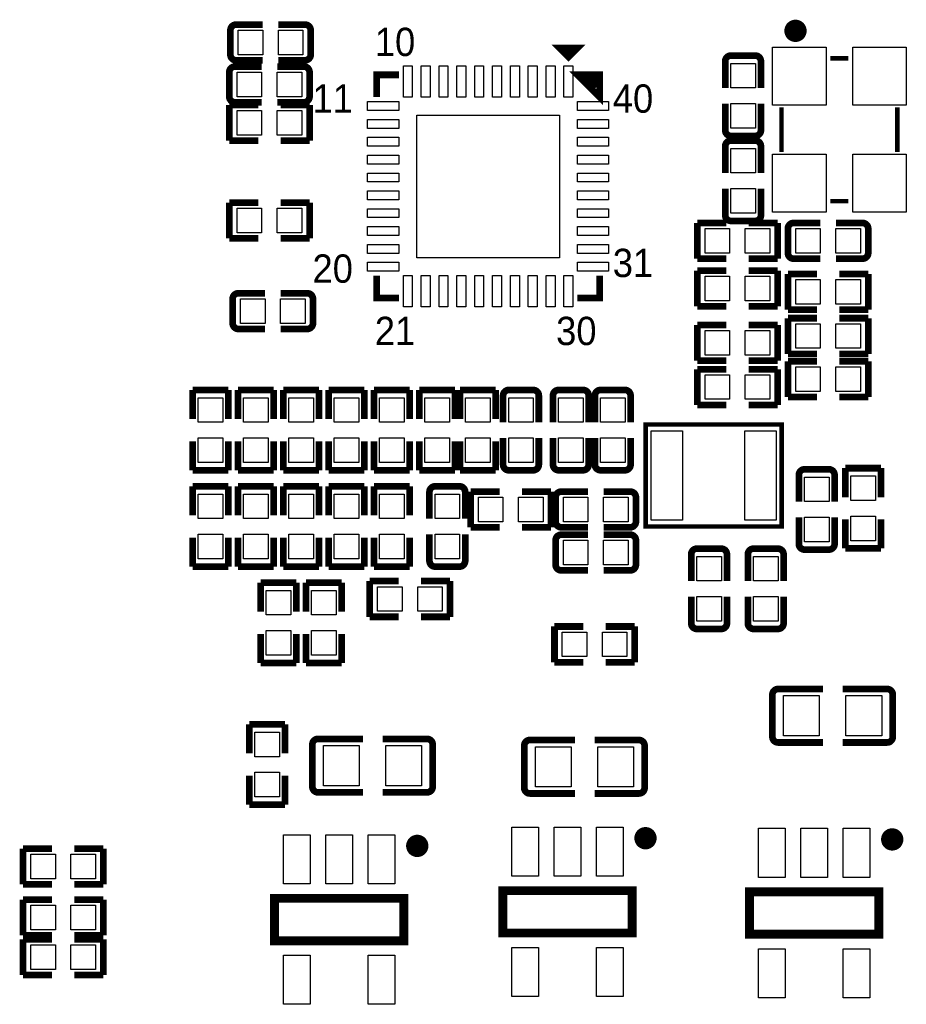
# Model space of a CAD drawing. Extents: x 5 to 312, y -2 to 102.
# Tile 6 of 20: x 57 to 77, y 29 to 51. Entities that reach past the tile are written whole.
import ezdxf

# ---------------------------------------------------------------- set-up
doc = ezdxf.new("R2010")
doc.units = 0
doc.header["$MEASUREMENT"] = 0
doc.layers.add('PG_SILKSCREEN_TOP', color=7, linetype='CONTINUOUS')
doc.layers.add('PIN_TOP', color=3, linetype='CONTINUOUS')

msp = doc.modelspace()

# ---------------------------------------------------------------- linework, layer by layer
at = {"layer": 'PG_SILKSCREEN_TOP'}
for points, const_width in [([(61.6603, 50.8698, -0.414331), (61.7873, 50.9968)], 0.15001), ([(63.3331, 50.9968, -0.414331), (63.4601, 50.8698)], 0.15001), ([(74.452, 50.857, 1.000019), (74.20201, 50.857, 0.999981), (74.452, 50.857)], 0.25001), ([(61.7873, 50.1965, -0.414253), (61.6603, 50.3235)], 0.15001), ([(63.4601, 50.3235, -0.414253), (63.3331, 50.1965)], 0.15001), ([(72.7517, 50.1759, -0.414253), (72.8787, 50.3029)], 0.15001), ([(73.425, 50.3029, -0.414331), (73.552, 50.1759)], 0.15001), ([(61.6349, 49.93, -0.414331), (61.7619, 50.057)], 0.15001), ([(63.3077, 50.057, -0.414331), (63.4347, 49.93)], 0.15001), ([(61.7619, 49.2567, -0.414253), (61.6349, 49.3837)], 0.15001), ([(63.4347, 49.3837, -0.414253), (63.3077, 49.2567)], 0.15001), ([(72.8787, 48.5031, -0.414253), (72.7517, 48.6301)], 0.15001), ([(73.552, 48.6301, -0.414331), (73.425, 48.5031)], 0.15001), ([(72.752, 48.2709, -0.414331), (72.879, 48.3979)], 0.15001), ([(73.4253, 48.3979, -0.414253), (73.5523, 48.2709)], 0.15001), ([(72.879, 46.5981, -0.414331), (72.752, 46.7251)], 0.15001), ([(73.5523, 46.7251, -0.414253), (73.4253, 46.5981)], 0.15001), ([(74.1571, 46.4251, -0.414253), (74.2841, 46.5521)], 0.15001), ([(75.8299, 46.5521, -0.414253), (75.9569, 46.4251)], 0.15001), ([(74.2841, 45.7518, -0.414331), (74.1571, 45.8788)], 0.15001), ([(75.9569, 45.8788, -0.414331), (75.8299, 45.7518)], 0.15001), ([(61.7111, 44.85, -0.414331), (61.8381, 44.977)], 0.15001), ([(63.3839, 44.977, -0.414331), (63.5109, 44.85)], 0.15001), ([(61.8381, 44.1767, -0.414253), (61.7111, 44.3037)], 0.15001), ([(63.5109, 44.3037, -0.414253), (63.3839, 44.1767)], 0.15001), ([(67.7736, 42.6829, -0.414331), (67.9006, 42.8099)], 0.15001), ([(68.4469, 42.8099, -0.414253), (68.5739, 42.6829)], 0.15001), ([(68.8912, 42.6829, -0.414331), (69.0182, 42.8099)], 0.15001), ([(69.5645, 42.8099, -0.414253), (69.6915, 42.6829)], 0.15001), ([(69.8307, 42.6829, -0.414253), (69.9577, 42.8099)], 0.15001), ([(70.504, 42.8099, -0.414331), (70.631, 42.6829)], 0.15001), ([(67.9006, 41.0101, -0.414331), (67.7736, 41.1371)], 0.15001), ([(68.5739, 41.1371, -0.414253), (68.4469, 41.0101)], 0.15001), ([(69.0182, 41.0101, -0.414331), (68.8912, 41.1371)], 0.15001), ([(69.6915, 41.1371, -0.414253), (69.5645, 41.0101)], 0.15001), ([(69.9577, 41.0101, -0.414253), (69.8307, 41.1371)], 0.15001), ([(70.631, 41.1371, -0.414331), (70.504, 41.0101)], 0.15001), ([(74.403, 40.9049, -0.414331), (74.53, 41.0319)], 0.15001), ([(75.0763, 41.0319, -0.414253), (75.2033, 40.9049)], 0.15001), ([(66.1226, 40.5239, -0.414331), (66.2496, 40.6509)], 0.15001), ([(66.7959, 40.6509, -0.414253), (66.9229, 40.5239)], 0.15001), ([(68.9501, 40.4053, -0.414253), (69.0771, 40.5323)], 0.15001), ([(70.6229, 40.5323, -0.414253), (70.7499, 40.4053)], 0.15001), ([(69.0771, 39.732, -0.414331), (68.9501, 39.859)], 0.15001), ([(70.7499, 39.859, -0.414331), (70.6229, 39.732)], 0.15001), ([(68.9501, 39.4398, -0.414331), (69.0771, 39.5668)], 0.15001), ([(70.6229, 39.5668, -0.414331), (70.7499, 39.4398)], 0.15001), ([(71.99, 39.1269, -0.414331), (72.117, 39.2539)], 0.15001), ([(72.6633, 39.2539, -0.414253), (72.7903, 39.1269)], 0.15001), ([(73.26, 39.1269, -0.414331), (73.387, 39.2539)], 0.15001), ([(73.9333, 39.2539, -0.414253), (74.0603, 39.1269)], 0.15001), ([(74.53, 39.2321, -0.414331), (74.403, 39.3591)], 0.15001), ([(75.2033, 39.3591, -0.414253), (75.0763, 39.2321)], 0.15001), ([(66.2496, 38.8511, -0.414331), (66.1226, 38.9781)], 0.15001), ([(66.9229, 38.9781, -0.414253), (66.7959, 38.8511)], 0.15001), ([(69.0771, 38.7665, -0.414253), (68.9501, 38.8935)], 0.15001), ([(70.7499, 38.8935, -0.414253), (70.6229, 38.7665)], 0.15001), ([(72.117, 37.4541, -0.414331), (71.99, 37.5811)], 0.15001), ([(72.7903, 37.5811, -0.414253), (72.6633, 37.4541)], 0.15001), ([(73.387, 37.4541, -0.414331), (73.26, 37.5811)], 0.15001), ([(74.0603, 37.5811, -0.414253), (73.9333, 37.4541)], 0.15001), ([(73.80986, 35.98164, -0.414214), (73.93686, 36.10864)], 0.15011), ([(76.38034, 36.10864, -0.414214), (76.50734, 35.98164)], 0.15011), ([(73.93686, 34.90976, -0.414214), (73.80986, 35.03676)], 0.15011), ([(76.50734, 35.03676, -0.414214), (76.38034, 34.90976)], 0.15011), ([(63.49746, 34.86404, -0.414214), (63.62446, 34.99104)], 0.15011), ([(66.06794, 34.99104, -0.414214), (66.19494, 34.86404)], 0.15011), ([(68.24726, 34.83864, -0.414214), (68.37426, 34.96564)], 0.15011), ([(70.81774, 34.96564, -0.414214), (70.94474, 34.83864)], 0.15011), ([(63.62446, 33.79216, -0.414214), (63.49746, 33.91916)], 0.15011), ([(66.19494, 33.91916, -0.414214), (66.06794, 33.79216)], 0.15011), ([(68.37426, 33.76676, -0.414214), (68.24726, 33.89376)], 0.15011), ([(70.94474, 33.89376, -0.414214), (70.81774, 33.76676)], 0.15011), ([(71.09, 32.76501, 1.000026), (70.83999, 32.76498, 0.999974), (71.09, 32.76501)], 0.25001), ([(76.62009, 32.73796, 1.000026), (76.37008, 32.73793, 0.999974), (76.62009, 32.73796)], 0.25001), ([(65.97378, 32.59287, 1.000026), (65.72377, 32.59285, 0.999974), (65.97378, 32.59287)], 0.25001)]:
    msp.add_lwpolyline(points, format="xyb", dxfattribs=dict(at, const_width=const_width))
for points, const_width in [([(61.7873, 50.9968), (62.38499, 50.9968)], 0.15001), ([(63.3331, 50.9968), (62.73551, 50.9968)], 0.15001), ([(61.6603, 50.3235), (61.6603, 50.8698)], 0.15001), ([(63.4601, 50.8698), (63.4601, 50.3235)], 0.15001), ([(69.33692, 50.47107), (69.03695, 50.47107), (69.2371, 50.27092), (69.437, 50.47107), (69.2371, 50.47107), (69.2371, 50.37099)], 0.15011), ([(72.8787, 50.3029), (73.425, 50.3029)], 0.15001), ([(61.7619, 50.057), (62.35959, 50.057)], 0.15001), ([(61.7873, 50.1965), (62.38499, 50.1965)], 0.15001), ([(63.3077, 50.057), (62.71011, 50.057)], 0.15001), ([(63.3331, 50.1965), (62.73551, 50.1965)], 0.15001), ([(72.7517, 50.1759), (72.7517, 49.57821)], 0.15001), ([(73.552, 50.1759), (73.552, 49.57821)], 0.15001), ([(75.511, 50.241), (75.111, 50.241)], 0.1), ([(61.6349, 49.3837), (61.6349, 49.93)], 0.15001), ([(63.4347, 49.93), (63.4347, 49.3837)], 0.15001), ([(64.93688, 49.371), (64.93688, 49.87112), (65.437, 49.87112)], 0.15011), ([(69.93712, 49.371), (69.93712, 49.87112), (69.437, 49.87112), (69.93712, 49.371), (69.93712, 49.67097), (69.83705, 49.77105), (69.63689, 49.77105), (69.83705, 49.57089)], 0.15011), ([(62.28489, 49.1934), (61.6349, 49.1934)], 0.15009), ([(61.6349, 49.1934), (61.6349, 48.3934)], 0.15009), ([(61.7619, 49.2567), (62.35959, 49.2567)], 0.15001), ([(63.3077, 49.2567), (62.71011, 49.2567)], 0.15001), ([(62.78471, 49.1934), (63.4347, 49.1934)], 0.15009), ([(63.4347, 49.1934), (63.4347, 48.3934)], 0.15009), ([(72.7517, 48.6301), (72.7517, 49.22769)], 0.15001), ([(73.552, 48.6301), (73.552, 49.22769)], 0.15001), ([(74.011, 49.141), (74.011, 48.141)], 0.1), ([(76.611, 49.141), (76.611, 48.141)], 0.1), ([(73.425, 48.5031), (72.8787, 48.5031)], 0.15001), ([(61.6349, 48.3934), (62.28489, 48.3934)], 0.15009), ([(63.4347, 48.3934), (62.78471, 48.3934)], 0.15009), ([(72.752, 48.2709), (72.752, 47.67331)], 0.15001), ([(72.879, 48.3979), (73.4253, 48.3979)], 0.15001), ([(73.5523, 48.2709), (73.5523, 47.67331)], 0.15001), ([(72.752, 46.7251), (72.752, 47.32279)], 0.15001), ([(73.5523, 46.7251), (73.5523, 47.32279)], 0.15001), ([(61.6349, 46.209), (61.6349, 47.009)], 0.15009), ([(61.6349, 47.009), (62.28489, 47.009)], 0.15009), ([(63.4347, 47.009), (62.78471, 47.009)], 0.15009), ([(63.4347, 46.209), (63.4347, 47.009)], 0.15009), ([(75.111, 47.041), (75.511, 47.041)], 0.1), ([(72.1251, 45.7518), (72.1251, 46.5518)], 0.15009), ([(72.1251, 46.5518), (72.77509, 46.5518)], 0.15009), ([(73.4253, 46.5981), (72.879, 46.5981)], 0.15001), ([(73.9249, 46.5518), (73.27491, 46.5518)], 0.15009), ([(73.9249, 45.7518), (73.9249, 46.5518)], 0.15009), ([(74.2841, 46.5521), (74.88169, 46.5521)], 0.15001), ([(75.8299, 46.5521), (75.23221, 46.5521)], 0.15001), ([(74.1571, 45.8788), (74.1571, 46.4251)], 0.15001), ([(75.9569, 46.4251), (75.9569, 45.8788)], 0.15001), ([(62.28489, 46.209), (61.6349, 46.209)], 0.15009), ([(62.78471, 46.209), (63.4347, 46.209)], 0.15009), ([(72.77509, 45.7518), (72.1251, 45.7518)], 0.15009), ([(73.27491, 45.7518), (73.9249, 45.7518)], 0.15009), ([(74.2841, 45.7518), (74.88169, 45.7518)], 0.15001), ([(75.8299, 45.7518), (75.23221, 45.7518)], 0.15001), ([(72.1251, 44.685), (72.1251, 45.485)], 0.15009), ([(72.1251, 45.485), (72.77509, 45.485)], 0.15009), ([(73.9249, 45.485), (73.27491, 45.485)], 0.15009), ([(73.9249, 44.685), (73.9249, 45.485)], 0.15009), ([(74.1571, 44.6088), (74.1571, 45.4088)], 0.15009), ([(74.1571, 45.4088), (74.80709, 45.4088)], 0.15009), ([(75.9569, 45.4088), (75.30691, 45.4088)], 0.15009), ([(75.9569, 44.6088), (75.9569, 45.4088)], 0.15009), ([(65.437, 44.87088), (64.93688, 44.87088), (64.93688, 45.371)], 0.15011), ([(69.93712, 45.371), (69.93712, 44.87088), (69.437, 44.87088)], 0.15011), ([(61.8381, 44.977), (62.43579, 44.977)], 0.15001), ([(63.3839, 44.977), (62.78631, 44.977)], 0.15001), ([(61.7111, 44.3037), (61.7111, 44.85)], 0.15001), ([(63.5109, 44.85), (63.5109, 44.3037)], 0.15001), ([(72.77509, 44.685), (72.1251, 44.685)], 0.15009), ([(73.27491, 44.685), (73.9249, 44.685)], 0.15009), ([(74.80709, 44.6088), (74.1571, 44.6088)], 0.15009), ([(75.30691, 44.6088), (75.9569, 44.6088)], 0.15009), ([(74.80709, 44.4182), (74.1571, 44.4182)], 0.15009), ([(74.1571, 44.4182), (74.1571, 43.6182)], 0.15009), ([(75.30691, 44.4182), (75.9569, 44.4182)], 0.15009), ([(75.9569, 44.4182), (75.9569, 43.6182)], 0.15009), ([(61.8381, 44.1767), (62.43579, 44.1767)], 0.15001), ([(63.3839, 44.1767), (62.78631, 44.1767)], 0.15001), ([(72.1251, 43.4658), (72.1251, 44.2658)], 0.15009), ([(72.1251, 44.2658), (72.77509, 44.2658)], 0.15009), ([(73.9249, 44.2658), (73.27491, 44.2658)], 0.15009), ([(73.9249, 43.4658), (73.9249, 44.2658)], 0.15009), ([(74.1571, 43.6182), (74.80709, 43.6182)], 0.15009), ([(75.9569, 43.6182), (75.30691, 43.6182)], 0.15009), ([(72.77509, 43.4658), (72.1251, 43.4658)], 0.15009), ([(73.27491, 43.4658), (73.9249, 43.4658)], 0.15009), ([(74.80709, 43.453), (74.1571, 43.453)], 0.15009), ([(74.1571, 43.453), (74.1571, 42.653)], 0.15009), ([(75.30691, 43.453), (75.9569, 43.453)], 0.15009), ([(75.9569, 43.453), (75.9569, 42.653)], 0.15009), ([(72.1251, 42.4752), (72.1251, 43.2752)], 0.15009), ([(72.1251, 43.2752), (72.77509, 43.2752)], 0.15009), ([(73.9249, 43.2752), (73.27491, 43.2752)], 0.15009), ([(73.9249, 42.4752), (73.9249, 43.2752)], 0.15009), ([(61.614, 42.8099), (60.814, 42.8099)], 0.15009), ([(60.814, 42.8099), (60.814, 42.15991)], 0.15009), ([(61.614, 42.15991), (61.614, 42.8099)], 0.15009), ([(62.63, 42.8099), (61.83, 42.8099)], 0.15009), ([(61.83, 42.8099), (61.83, 42.15991)], 0.15009), ([(62.63, 42.15991), (62.63, 42.8099)], 0.15009), ([(63.646, 42.8099), (62.846, 42.8099)], 0.15009), ([(62.846, 42.8099), (62.846, 42.15991)], 0.15009), ([(63.646, 42.15991), (63.646, 42.8099)], 0.15009), ([(64.662, 42.8099), (63.862, 42.8099)], 0.15009), ([(63.862, 42.8099), (63.862, 42.15991)], 0.15009), ([(64.662, 42.15991), (64.662, 42.8099)], 0.15009), ([(64.878, 42.15991), (64.878, 42.8099)], 0.15009), ([(64.878, 42.8099), (65.678, 42.8099)], 0.15009), ([(65.678, 42.8099), (65.678, 42.15991)], 0.15009), ([(66.694, 42.8099), (65.894, 42.8099)], 0.15009), ([(65.894, 42.8099), (65.894, 42.15991)], 0.15009), ([(66.694, 42.15991), (66.694, 42.8099)], 0.15009), ([(66.8084, 42.15991), (66.8084, 42.8099)], 0.15009), ([(66.8084, 42.8099), (67.6084, 42.8099)], 0.15009), ([(67.6084, 42.8099), (67.6084, 42.15991)], 0.15009), ([(67.9006, 42.8099), (68.4469, 42.8099)], 0.15001), ([(69.0182, 42.8099), (69.5645, 42.8099)], 0.15001), ([(69.9577, 42.8099), (70.504, 42.8099)], 0.15001), ([(67.7736, 42.6829), (67.7736, 42.08531)], 0.15001), ([(68.5739, 42.6829), (68.5739, 42.08531)], 0.15001), ([(68.8912, 42.6829), (68.8912, 42.08531)], 0.15001), ([(69.6915, 42.6829), (69.6915, 42.08531)], 0.15001), ([(69.8307, 42.6829), (69.8307, 42.08521)], 0.15001), ([(70.631, 42.6829), (70.631, 42.08521)], 0.15001), ([(74.1571, 42.653), (74.80709, 42.653)], 0.15009), ([(75.9569, 42.653), (75.30691, 42.653)], 0.15009), ([(72.77509, 42.4752), (72.1251, 42.4752)], 0.15009), ([(73.27491, 42.4752), (73.9249, 42.4752)], 0.15009), ([(70.9676, 42.037), (70.9676, 39.751), (74.0156, 39.751), (74.0156, 42.037), (70.9676, 42.037)], 0.1016), ([(60.814, 41.0101), (60.814, 41.66009)], 0.15009), ([(61.614, 41.66009), (61.614, 41.0101)], 0.15009), ([(61.83, 41.0101), (61.83, 41.66009)], 0.15009), ([(62.63, 41.66009), (62.63, 41.0101)], 0.15009), ([(62.846, 41.0101), (62.846, 41.66009)], 0.15009), ([(63.646, 41.66009), (63.646, 41.0101)], 0.15009), ([(63.862, 41.0101), (63.862, 41.66009)], 0.15009), ([(64.662, 41.66009), (64.662, 41.0101)], 0.15009), ([(64.878, 41.66009), (64.878, 41.0101)], 0.15009), ([(65.678, 41.0101), (65.678, 41.66009)], 0.15009), ([(65.894, 41.0101), (65.894, 41.66009)], 0.15009), ([(66.694, 41.66009), (66.694, 41.0101)], 0.15009), ([(66.8084, 41.66009), (66.8084, 41.0101)], 0.15009), ([(67.6084, 41.0101), (67.6084, 41.66009)], 0.15009), ([(67.7736, 41.1371), (67.7736, 41.73479)], 0.15001), ([(68.5739, 41.1371), (68.5739, 41.73479)], 0.15001), ([(68.8912, 41.1371), (68.8912, 41.73479)], 0.15001), ([(69.6915, 41.1371), (69.6915, 41.73479)], 0.15001), ([(69.8307, 41.1371), (69.8307, 41.73469)], 0.15001), ([(70.631, 41.1371), (70.631, 41.73469)], 0.15001), ([(61.614, 41.0101), (60.814, 41.0101)], 0.15009), ([(62.63, 41.0101), (61.83, 41.0101)], 0.15009), ([(63.646, 41.0101), (62.846, 41.0101)], 0.15009), ([(64.662, 41.0101), (63.862, 41.0101)], 0.15009), ([(64.878, 41.0101), (65.678, 41.0101)], 0.15009), ([(66.694, 41.0101), (65.894, 41.0101)], 0.15009), ([(66.8084, 41.0101), (67.6084, 41.0101)], 0.15009), ([(68.4469, 41.0101), (67.9006, 41.0101)], 0.15001), ([(69.5645, 41.0101), (69.0182, 41.0101)], 0.15001), ([(70.504, 41.0101), (69.9577, 41.0101)], 0.15001), ([(74.53, 41.0319), (75.0763, 41.0319)], 0.15001), ([(75.4444, 40.40731), (75.4444, 41.0573)], 0.15009), ([(75.4444, 41.0573), (76.2444, 41.0573)], 0.15009), ([(76.2444, 41.0573), (76.2444, 40.40731)], 0.15009), ([(74.403, 40.9049), (74.403, 40.30731)], 0.15001), ([(75.2033, 40.9049), (75.2033, 40.30731)], 0.15001), ([(61.614, 40.6509), (60.814, 40.6509)], 0.15009), ([(60.814, 40.6509), (60.814, 40.00091)], 0.15009), ([(61.614, 40.00091), (61.614, 40.6509)], 0.15009), ([(61.83, 40.00091), (61.83, 40.6509)], 0.15009), ([(61.83, 40.6509), (62.63, 40.6509)], 0.15009), ([(62.63, 40.6509), (62.63, 40.00091)], 0.15009), ([(62.846, 40.00091), (62.846, 40.6509)], 0.15009), ([(62.846, 40.6509), (63.646, 40.6509)], 0.15009), ([(63.646, 40.6509), (63.646, 40.00091)], 0.15009), ([(64.662, 40.6509), (63.862, 40.6509)], 0.15009), ([(63.862, 40.6509), (63.862, 40.00091)], 0.15009), ([(64.662, 40.00091), (64.662, 40.6509)], 0.15009), ([(65.678, 40.6509), (64.878, 40.6509)], 0.15009), ([(64.878, 40.6509), (64.878, 40.00091)], 0.15009), ([(65.678, 40.00091), (65.678, 40.6509)], 0.15009), ([(66.1226, 40.5239), (66.1226, 39.92631)], 0.15001), ([(66.2496, 40.6509), (66.7959, 40.6509)], 0.15001), ([(66.9229, 40.5239), (66.9229, 39.92631)], 0.15001), ([(67.69509, 40.532), (67.0451, 40.532)], 0.15009), ([(67.0451, 40.532), (67.0451, 39.732)], 0.15009), ([(68.19491, 40.532), (68.8449, 40.532)], 0.15009), ([(68.8449, 40.532), (68.8449, 39.732)], 0.15009), ([(69.0771, 40.5323), (69.67469, 40.5323)], 0.15001), ([(70.6229, 40.5323), (70.02521, 40.5323)], 0.15001), ([(68.9501, 39.859), (68.9501, 40.4053)], 0.15001), ([(70.7499, 40.4053), (70.7499, 39.859)], 0.15001), ([(74.403, 39.3591), (74.403, 39.95679)], 0.15001), ([(75.2033, 39.3591), (75.2033, 39.95679)], 0.15001), ([(75.4444, 39.90749), (75.4444, 39.2575)], 0.15009), ([(76.2444, 39.2575), (76.2444, 39.90749)], 0.15009), ([(67.0451, 39.732), (67.69509, 39.732)], 0.15009), ([(68.8449, 39.732), (68.19491, 39.732)], 0.15009), ([(69.0771, 39.732), (69.67469, 39.732)], 0.15001), ([(70.6229, 39.732), (70.02521, 39.732)], 0.15001), ([(60.814, 38.8511), (60.814, 39.50109)], 0.15009), ([(61.614, 39.50109), (61.614, 38.8511)], 0.15009), ([(61.83, 39.50109), (61.83, 38.8511)], 0.15009), ([(62.63, 38.8511), (62.63, 39.50109)], 0.15009), ([(62.846, 39.50109), (62.846, 38.8511)], 0.15009), ([(63.646, 38.8511), (63.646, 39.50109)], 0.15009), ([(63.862, 38.8511), (63.862, 39.50109)], 0.15009), ([(64.662, 39.50109), (64.662, 38.8511)], 0.15009), ([(64.878, 38.8511), (64.878, 39.50109)], 0.15009), ([(65.678, 39.50109), (65.678, 38.8511)], 0.15009), ([(66.1226, 38.9781), (66.1226, 39.57579)], 0.15001), ([(66.9229, 38.9781), (66.9229, 39.57579)], 0.15001), ([(68.9501, 38.8935), (68.9501, 39.4398)], 0.15001), ([(69.0771, 39.5668), (69.67479, 39.5668)], 0.15001), ([(70.6229, 39.5668), (70.02531, 39.5668)], 0.15001), ([(70.7499, 39.4398), (70.7499, 38.8935)], 0.15001), ([(72.117, 39.2539), (72.6633, 39.2539)], 0.15001), ([(73.387, 39.2539), (73.9333, 39.2539)], 0.15001), ([(75.0763, 39.2321), (74.53, 39.2321)], 0.15001), ([(75.4444, 39.2575), (76.2444, 39.2575)], 0.15009), ([(71.99, 39.1269), (71.99, 38.52931)], 0.15001), ([(72.7903, 39.1269), (72.7903, 38.52931)], 0.15001), ([(73.26, 39.1269), (73.26, 38.52931)], 0.15001), ([(74.0603, 39.1269), (74.0603, 38.52931)], 0.15001), ([(61.614, 38.8511), (60.814, 38.8511)], 0.15009), ([(61.83, 38.8511), (62.63, 38.8511)], 0.15009), ([(62.846, 38.8511), (63.646, 38.8511)], 0.15009), ([(64.662, 38.8511), (63.862, 38.8511)], 0.15009), ([(65.678, 38.8511), (64.878, 38.8511)], 0.15009), ([(66.7959, 38.8511), (66.2496, 38.8511)], 0.15001), ([(69.0771, 38.7665), (69.67479, 38.7665)], 0.15001), ([(70.6229, 38.7665), (70.02531, 38.7665)], 0.15001), ([(63.138, 38.4919), (62.338, 38.4919)], 0.15009), ([(62.338, 38.4919), (62.338, 37.84191)], 0.15009), ([(63.138, 37.84191), (63.138, 38.4919)], 0.15009), ([(64.154, 38.4919), (63.354, 38.4919)], 0.15009), ([(63.354, 38.4919), (63.354, 37.84191)], 0.15009), ([(64.154, 37.84191), (64.154, 38.4919)], 0.15009), ([(64.7845, 37.7254), (64.7845, 38.5254)], 0.15009), ([(64.7845, 38.5254), (65.43449, 38.5254)], 0.15009), ([(66.5843, 38.5254), (65.93431, 38.5254)], 0.15009), ([(66.5843, 37.7254), (66.5843, 38.5254)], 0.15009), ([(71.99, 37.5811), (71.99, 38.17879)], 0.15001), ([(72.7903, 37.5811), (72.7903, 38.17879)], 0.15001), ([(73.26, 37.5811), (73.26, 38.17879)], 0.15001), ([(74.0603, 37.5811), (74.0603, 38.17879)], 0.15001), ([(65.43449, 37.7254), (64.7845, 37.7254)], 0.15009), ([(65.93431, 37.7254), (66.5843, 37.7254)], 0.15009), ([(68.9247, 36.7094), (68.9247, 37.5094)], 0.15009), ([(68.9247, 37.5094), (69.57469, 37.5094)], 0.15009), ([(70.7245, 37.5094), (70.07451, 37.5094)], 0.15009), ([(70.7245, 36.7094), (70.7245, 37.5094)], 0.15009), ([(72.6633, 37.4541), (72.117, 37.4541)], 0.15001), ([(73.9333, 37.4541), (73.387, 37.4541)], 0.15001), ([(62.338, 36.6921), (62.338, 37.34209)], 0.15009), ([(63.138, 37.34209), (63.138, 36.6921)], 0.15009), ([(63.354, 36.6921), (63.354, 37.34209)], 0.15009), ([(64.154, 37.34209), (64.154, 36.6921)], 0.15009), ([(63.138, 36.6921), (62.338, 36.6921)], 0.15009), ([(64.154, 36.6921), (63.354, 36.6921)], 0.15009), ([(69.57469, 36.7094), (68.9247, 36.7094)], 0.15009), ([(70.07451, 36.7094), (70.7245, 36.7094)], 0.15009), ([(73.80986, 35.03676), (73.80986, 35.98164)], 0.15011), ([(73.93686, 36.10864), (74.94626, 36.10864)], 0.15011), ([(76.38034, 36.10864), (75.38771, 36.10864)], 0.15011), ([(76.50734, 35.98164), (76.50734, 35.03676)], 0.15011), ([(62.884, 35.3169), (62.084, 35.3169)], 0.15009), ([(62.084, 35.3169), (62.084, 34.66691)], 0.15009), ([(62.884, 34.66691), (62.884, 35.3169)], 0.15009), ([(63.49746, 33.91916), (63.49746, 34.86404)], 0.15011), ([(63.62446, 34.99104), (64.63386, 34.99104)], 0.15011), ([(66.06794, 34.99104), (65.07531, 34.99104)], 0.15011), ([(66.19494, 34.86404), (66.19494, 33.91916)], 0.15011), ([(68.24726, 33.89376), (68.24726, 34.83864)], 0.15011), ([(68.37426, 34.96564), (69.38366, 34.96564)], 0.15011), ([(70.81774, 34.96564), (69.82511, 34.96564)], 0.15011), ([(70.94474, 34.83864), (70.94474, 33.89376)], 0.15011), ([(73.93686, 34.90976), (74.94626, 34.90976)], 0.15011), ([(76.38034, 34.90976), (75.38771, 34.90976)], 0.15011), ([(62.084, 33.5171), (62.084, 34.16709)], 0.15009), ([(62.884, 34.16709), (62.884, 33.5171)], 0.15009), ([(63.62446, 33.79216), (64.63386, 33.79216)], 0.15011), ([(66.06794, 33.79216), (65.07531, 33.79216)], 0.15011), ([(68.37426, 33.76676), (69.38366, 33.76676)], 0.15011), ([(70.81774, 33.76676), (69.82511, 33.76676)], 0.15011), ([(62.884, 33.5171), (62.084, 33.5171)], 0.15009), ([(57.0121, 31.731), (57.0121, 32.531)], 0.15009), ([(57.0121, 32.531), (57.66209, 32.531)], 0.15009), ([(58.8119, 32.531), (58.16191, 32.531)], 0.15009), ([(58.8119, 31.731), (58.8119, 32.531)], 0.15009), ([(57.66209, 31.731), (57.0121, 31.731)], 0.15009), ([(58.16191, 31.731), (58.8119, 31.731)], 0.15009), ([(67.76499, 31.59001), (70.66501, 31.59001), (70.66501, 30.63999), (67.76499, 30.63999), (67.76499, 31.59001)], 0.2), ([(73.29508, 31.56295), (76.1951, 31.56295), (76.1951, 30.61294), (73.29508, 30.61294), (73.29508, 31.56295)], 0.2), ([(57.0121, 30.588), (57.0121, 31.388)], 0.15009), ([(57.0121, 31.388), (57.66209, 31.388)], 0.15009), ([(58.8119, 31.388), (58.16191, 31.388)], 0.15009), ([(58.8119, 30.588), (58.8119, 31.388)], 0.15009), ([(62.64877, 31.41787), (65.54879, 31.41787), (65.54879, 30.46786), (62.64877, 30.46786), (62.64877, 31.41787)], 0.2), ([(57.66209, 30.588), (57.0121, 30.588)], 0.15009), ([(57.0121, 29.699), (57.0121, 30.499)], 0.15009), ([(57.0121, 30.499), (57.66209, 30.499)], 0.15009), ([(58.16191, 30.588), (58.8119, 30.588)], 0.15009), ([(58.8119, 30.499), (58.16191, 30.499)], 0.15009), ([(58.8119, 29.699), (58.8119, 30.499)], 0.15009), ([(57.66209, 29.699), (57.0121, 29.699)], 0.15009), ([(58.16191, 29.699), (58.8119, 29.699)], 0.15009)]:
    msp.add_lwpolyline(points, dxfattribs=dict(at, const_width=const_width))
at = {"layer": 'PIN_TOP'}
for points in [[(61.83511, 50.32179), (61.83511, 50.87181), (62.38512, 50.87181), (62.38512, 50.32179)], [(62.73528, 50.32179), (62.73528, 50.87181), (63.28529, 50.87181), (63.28529, 50.32179)], [(75.011, 49.191), (73.811, 49.191), (73.811, 50.491), (75.011, 50.491)], [(76.811, 49.191), (75.611, 49.191), (75.611, 50.491), (76.811, 50.491)], [(72.87699, 50.12809), (73.42701, 50.12809), (73.42701, 49.57808), (72.87699, 49.57808)], [(61.80971, 49.38199), (61.80971, 49.93201), (62.35972, 49.93201), (62.35972, 49.38199)], [(62.70988, 49.38199), (62.70988, 49.93201), (63.25989, 49.93201), (63.25989, 49.38199)], [(65.53695, 50.07102), (65.73685, 50.07102), (65.73685, 49.371), (65.53695, 49.371)], [(65.937, 50.07102), (66.1369, 50.07102), (66.1369, 49.371), (65.937, 49.371)], [(66.33705, 50.07102), (66.53695, 50.07102), (66.53695, 49.371), (66.33705, 49.371)], [(66.7371, 50.07102), (66.937, 50.07102), (66.937, 49.371), (66.7371, 49.371)], [(67.13715, 50.07102), (67.33705, 50.07102), (67.33705, 49.371), (67.13715, 49.371)], [(67.53695, 50.07102), (67.73685, 50.07102), (67.73685, 49.371), (67.53695, 49.371)], [(67.937, 50.07102), (68.1369, 50.07102), (68.1369, 49.371), (67.937, 49.371)], [(68.33705, 50.07102), (68.53695, 50.07102), (68.53695, 49.371), (68.33705, 49.371)], [(68.7371, 50.07102), (68.937, 50.07102), (68.937, 49.371), (68.7371, 49.371)], [(69.13715, 50.07102), (69.33705, 50.07102), (69.33705, 49.371), (69.13715, 49.371)], [(64.73698, 49.07115), (64.73698, 49.27105), (65.437, 49.27105), (65.437, 49.07115)], [(69.437, 49.07115), (69.437, 49.27105), (70.13702, 49.27105), (70.13702, 49.07115)], [(72.87699, 49.22792), (73.42701, 49.22792), (73.42701, 48.67791), (72.87699, 48.67791)], [(61.80971, 48.51839), (61.80971, 49.06841), (62.35972, 49.06841), (62.35972, 48.51839)], [(62.70988, 48.51839), (62.70988, 49.06841), (63.25989, 49.06841), (63.25989, 48.51839)], [(64.73698, 48.6711), (64.73698, 48.871), (65.437, 48.871), (65.437, 48.6711)], [(65.83705, 48.97095), (69.03695, 48.97095), (69.03695, 45.77105), (65.83705, 45.77105)], [(69.437, 48.6711), (69.437, 48.871), (70.13702, 48.871), (70.13702, 48.6711)], [(64.73698, 48.27105), (64.73698, 48.47095), (65.437, 48.47095), (65.437, 48.27105)], [(69.437, 48.27105), (69.437, 48.47095), (70.13702, 48.47095), (70.13702, 48.27105)], [(73.42701, 47.67308), (72.87699, 47.67308), (72.87699, 48.22309), (73.42701, 48.22309)], [(64.73698, 47.871), (64.73698, 48.0709), (65.437, 48.0709), (65.437, 47.871)], [(69.437, 47.871), (69.437, 48.0709), (70.13702, 48.0709), (70.13702, 47.871)], [(75.011, 46.791), (73.811, 46.791), (73.811, 48.091), (75.011, 48.091)], [(76.811, 46.791), (75.611, 46.791), (75.611, 48.091), (76.811, 48.091)], [(64.73698, 47.47095), (64.73698, 47.67085), (65.437, 47.67085), (65.437, 47.47095)], [(69.437, 47.47095), (69.437, 47.67085), (70.13702, 47.67085), (70.13702, 47.47095)], [(64.73698, 47.07115), (64.73698, 47.27105), (65.437, 47.27105), (65.437, 47.07115)], [(69.437, 47.07115), (69.437, 47.27105), (70.13702, 47.27105), (70.13702, 47.07115)], [(73.42701, 46.77291), (72.87699, 46.77291), (72.87699, 47.32292), (73.42701, 47.32292)], [(62.35972, 46.88401), (62.35972, 46.33399), (61.80971, 46.33399), (61.80971, 46.88401)], [(63.25989, 46.88401), (63.25989, 46.33399), (62.70988, 46.33399), (62.70988, 46.88401)], [(64.73698, 46.6711), (64.73698, 46.871), (65.437, 46.871), (65.437, 46.6711)], [(69.437, 46.6711), (69.437, 46.871), (70.13702, 46.871), (70.13702, 46.6711)], [(64.73698, 46.27105), (64.73698, 46.47095), (65.437, 46.47095), (65.437, 46.27105)], [(69.437, 46.27105), (69.437, 46.47095), (70.13702, 46.47095), (70.13702, 46.27105)], [(72.84992, 46.42681), (72.84992, 45.87679), (72.29991, 45.87679), (72.29991, 46.42681)], [(73.75009, 46.42681), (73.75009, 45.87679), (73.20008, 45.87679), (73.20008, 46.42681)], [(74.88192, 46.42681), (74.88192, 45.87679), (74.33191, 45.87679), (74.33191, 46.42681)], [(75.78209, 46.42681), (75.78209, 45.87679), (75.23208, 45.87679), (75.23208, 46.42681)], [(64.73698, 45.871), (64.73698, 46.0709), (65.437, 46.0709), (65.437, 45.871)], [(69.437, 45.871), (69.437, 46.0709), (70.13702, 46.0709), (70.13702, 45.871)], [(64.73698, 45.47095), (64.73698, 45.67085), (65.437, 45.67085), (65.437, 45.47095)], [(69.437, 45.47095), (69.437, 45.67085), (70.13702, 45.67085), (70.13702, 45.47095)], [(65.53695, 45.371), (65.73685, 45.371), (65.73685, 44.67098), (65.53695, 44.67098)], [(65.937, 45.371), (66.1369, 45.371), (66.1369, 44.67098), (65.937, 44.67098)], [(66.33705, 45.371), (66.53695, 45.371), (66.53695, 44.67098), (66.33705, 44.67098)], [(66.7371, 45.371), (66.937, 45.371), (66.937, 44.67098), (66.7371, 44.67098)], [(67.13715, 45.371), (67.33705, 45.371), (67.33705, 44.67098), (67.13715, 44.67098)], [(67.53695, 45.371), (67.73685, 45.371), (67.73685, 44.67098), (67.53695, 44.67098)], [(67.937, 45.371), (68.1369, 45.371), (68.1369, 44.67098), (67.937, 44.67098)], [(68.33705, 45.371), (68.53695, 45.371), (68.53695, 44.67098), (68.33705, 44.67098)], [(68.7371, 45.371), (68.937, 45.371), (68.937, 44.67098), (68.7371, 44.67098)], [(69.13715, 45.371), (69.33705, 45.371), (69.33705, 44.67098), (69.13715, 44.67098)], [(72.84992, 45.36001), (72.84992, 44.80999), (72.29991, 44.80999), (72.29991, 45.36001)], [(73.75009, 45.36001), (73.75009, 44.80999), (73.20008, 44.80999), (73.20008, 45.36001)], [(74.88192, 45.28381), (74.88192, 44.73379), (74.33191, 44.73379), (74.33191, 45.28381)], [(75.78209, 45.28381), (75.78209, 44.73379), (75.23208, 44.73379), (75.23208, 45.28381)], [(61.88591, 44.30199), (61.88591, 44.85201), (62.43592, 44.85201), (62.43592, 44.30199)], [(62.78608, 44.30199), (62.78608, 44.85201), (63.33609, 44.85201), (63.33609, 44.30199)], [(72.84992, 44.14081), (72.84992, 43.59079), (72.29991, 43.59079), (72.29991, 44.14081)], [(73.75009, 44.14081), (73.75009, 43.59079), (73.20008, 43.59079), (73.20008, 44.14081)], [(74.33191, 43.74319), (74.33191, 44.29321), (74.88192, 44.29321), (74.88192, 43.74319)], [(75.23208, 43.74319), (75.23208, 44.29321), (75.78209, 44.29321), (75.78209, 43.74319)], [(74.33191, 42.77799), (74.33191, 43.32801), (74.88192, 43.32801), (74.88192, 42.77799)], [(75.23208, 42.77799), (75.23208, 43.32801), (75.78209, 43.32801), (75.78209, 42.77799)], [(72.84992, 43.15021), (72.84992, 42.60019), (72.29991, 42.60019), (72.29991, 43.15021)], [(73.75009, 43.15021), (73.75009, 42.60019), (73.20008, 42.60019), (73.20008, 43.15021)], [(60.93899, 42.63509), (61.48901, 42.63509), (61.48901, 42.08508), (60.93899, 42.08508)], [(61.95499, 42.63509), (62.50501, 42.63509), (62.50501, 42.08508), (61.95499, 42.08508)], [(62.97099, 42.63509), (63.52101, 42.63509), (63.52101, 42.08508), (62.97099, 42.08508)], [(63.98699, 42.63509), (64.53701, 42.63509), (64.53701, 42.08508), (63.98699, 42.08508)], [(65.55301, 42.08508), (65.00299, 42.08508), (65.00299, 42.63509), (65.55301, 42.63509)], [(66.01899, 42.63509), (66.56901, 42.63509), (66.56901, 42.08508), (66.01899, 42.08508)], [(67.48341, 42.08508), (66.93339, 42.08508), (66.93339, 42.63509), (67.48341, 42.63509)], [(68.44861, 42.08508), (67.89859, 42.08508), (67.89859, 42.63509), (68.44861, 42.63509)], [(69.56621, 42.08508), (69.01619, 42.08508), (69.01619, 42.63509), (69.56621, 42.63509)], [(69.95599, 42.63509), (70.50601, 42.63509), (70.50601, 42.08508), (69.95599, 42.08508)], [(60.93899, 41.73492), (61.48901, 41.73492), (61.48901, 41.18491), (60.93899, 41.18491)], [(61.95499, 41.73492), (62.50501, 41.73492), (62.50501, 41.18491), (61.95499, 41.18491)], [(62.97099, 41.73492), (63.52101, 41.73492), (63.52101, 41.18491), (62.97099, 41.18491)], [(63.98699, 41.73492), (64.53701, 41.73492), (64.53701, 41.18491), (63.98699, 41.18491)], [(65.55301, 41.18491), (65.00299, 41.18491), (65.00299, 41.73492), (65.55301, 41.73492)], [(66.01899, 41.73492), (66.56901, 41.73492), (66.56901, 41.18491), (66.01899, 41.18491)], [(67.48341, 41.18491), (66.93339, 41.18491), (66.93339, 41.73492), (67.48341, 41.73492)], [(68.44861, 41.18491), (67.89859, 41.18491), (67.89859, 41.73492), (68.44861, 41.73492)], [(69.56621, 41.18491), (69.01619, 41.18491), (69.01619, 41.73492), (69.56621, 41.73492)], [(69.95599, 41.73492), (70.50601, 41.73492), (70.50601, 41.18491), (69.95599, 41.18491)], [(71.09158, 39.894), (71.09158, 41.894), (71.79158, 41.894), (71.79158, 39.894)], [(73.1916, 39.894), (73.1916, 41.894), (73.8916, 41.894), (73.8916, 39.894)], [(75.07801, 40.30708), (74.52799, 40.30708), (74.52799, 40.85709), (75.07801, 40.85709)], [(76.11941, 40.33248), (75.56939, 40.33248), (75.56939, 40.88249), (76.11941, 40.88249)], [(60.93899, 40.47609), (61.48901, 40.47609), (61.48901, 39.92608), (60.93899, 39.92608)], [(62.50501, 39.92608), (61.95499, 39.92608), (61.95499, 40.47609), (62.50501, 40.47609)], [(63.52101, 39.92608), (62.97099, 39.92608), (62.97099, 40.47609), (63.52101, 40.47609)], [(63.98699, 40.47609), (64.53701, 40.47609), (64.53701, 39.92608), (63.98699, 39.92608)], [(65.00299, 40.47609), (65.55301, 40.47609), (65.55301, 39.92608), (65.00299, 39.92608)], [(66.79761, 39.92608), (66.24759, 39.92608), (66.24759, 40.47609), (66.79761, 40.47609)], [(67.21991, 39.85699), (67.21991, 40.40701), (67.76992, 40.40701), (67.76992, 39.85699)], [(68.12008, 39.85699), (68.12008, 40.40701), (68.67009, 40.40701), (68.67009, 39.85699)], [(69.67492, 40.40701), (69.67492, 39.85699), (69.12491, 39.85699), (69.12491, 40.40701)], [(70.57509, 40.40701), (70.57509, 39.85699), (70.02508, 39.85699), (70.02508, 40.40701)], [(75.07801, 39.40691), (74.52799, 39.40691), (74.52799, 39.95692), (75.07801, 39.95692)], [(76.11941, 39.43231), (75.56939, 39.43231), (75.56939, 39.98232), (76.11941, 39.98232)], [(60.93899, 39.57592), (61.48901, 39.57592), (61.48901, 39.02591), (60.93899, 39.02591)], [(62.50501, 39.02591), (61.95499, 39.02591), (61.95499, 39.57592), (62.50501, 39.57592)], [(63.52101, 39.02591), (62.97099, 39.02591), (62.97099, 39.57592), (63.52101, 39.57592)], [(63.98699, 39.57592), (64.53701, 39.57592), (64.53701, 39.02591), (63.98699, 39.02591)], [(65.00299, 39.57592), (65.55301, 39.57592), (65.55301, 39.02591), (65.00299, 39.02591)], [(66.79761, 39.02591), (66.24759, 39.02591), (66.24759, 39.57592), (66.79761, 39.57592)], [(69.12491, 38.89179), (69.12491, 39.44181), (69.67492, 39.44181), (69.67492, 38.89179)], [(70.02508, 38.89179), (70.02508, 39.44181), (70.57509, 39.44181), (70.57509, 38.89179)], [(72.66501, 38.52908), (72.11499, 38.52908), (72.11499, 39.07909), (72.66501, 39.07909)], [(73.93501, 38.52908), (73.38499, 38.52908), (73.38499, 39.07909), (73.93501, 39.07909)], [(65.50932, 38.40041), (65.50932, 37.85039), (64.95931, 37.85039), (64.95931, 38.40041)], [(66.40949, 38.40041), (66.40949, 37.85039), (65.85948, 37.85039), (65.85948, 38.40041)], [(62.46299, 38.31709), (63.01301, 38.31709), (63.01301, 37.76708), (62.46299, 37.76708)], [(63.47899, 38.31709), (64.02901, 38.31709), (64.02901, 37.76708), (63.47899, 37.76708)], [(72.66501, 37.62891), (72.11499, 37.62891), (72.11499, 38.17892), (72.66501, 38.17892)], [(73.93501, 37.62891), (73.38499, 37.62891), (73.38499, 38.17892), (73.93501, 38.17892)], [(62.46299, 37.41692), (63.01301, 37.41692), (63.01301, 36.86691), (62.46299, 36.86691)], [(63.47899, 37.41692), (64.02901, 37.41692), (64.02901, 36.86691), (63.47899, 36.86691)], [(69.64952, 37.38441), (69.64952, 36.83439), (69.09951, 36.83439), (69.09951, 37.38441)], [(70.54969, 37.38441), (70.54969, 36.83439), (69.99968, 36.83439), (69.99968, 37.38441)], [(74.05858, 35.05919), (74.05858, 35.95919), (74.85858, 35.95919), (74.85858, 35.05919)], [(75.45862, 35.05919), (75.45862, 35.95919), (76.25862, 35.95919), (76.25862, 35.05919)], [(62.20899, 35.14209), (62.75901, 35.14209), (62.75901, 34.59208), (62.20899, 34.59208)], [(63.74618, 33.94159), (63.74618, 34.84159), (64.54618, 34.84159), (64.54618, 33.94159)], [(65.14623, 33.94159), (65.14623, 34.84159), (65.94622, 34.84159), (65.94622, 33.94159)], [(68.49598, 33.91619), (68.49598, 34.81619), (69.29597, 34.81619), (69.29597, 33.91619)], [(69.89602, 33.91619), (69.89602, 34.81619), (70.69602, 34.81619), (70.69602, 33.91619)], [(62.20899, 34.24192), (62.75901, 34.24192), (62.75901, 33.69191), (62.20899, 33.69191)], [(67.96499, 33.01501), (68.56499, 33.01501), (68.56499, 31.91501), (67.96499, 31.91501)], [(68.915, 33.01501), (69.515, 33.01501), (69.515, 31.91501), (68.915, 31.91501)], [(69.86501, 33.01501), (70.46501, 33.01501), (70.46501, 31.91501), (69.86501, 31.91501)], [(73.49508, 32.98796), (74.09508, 32.98796), (74.09508, 31.88796), (73.49508, 31.88796)], [(74.44509, 32.98796), (75.04509, 32.98796), (75.04509, 31.88796), (74.44509, 31.88796)], [(75.3951, 32.98796), (75.9951, 32.98796), (75.9951, 31.88796), (75.3951, 31.88796)], [(62.84877, 32.84287), (63.44877, 32.84287), (63.44877, 31.74288), (62.84877, 31.74288)], [(63.79878, 32.84287), (64.39878, 32.84287), (64.39878, 31.74288), (63.79878, 31.74288)], [(64.74879, 32.84287), (65.34879, 32.84287), (65.34879, 31.74288), (64.74879, 31.74288)], [(57.73692, 32.40601), (57.73692, 31.85599), (57.18691, 31.85599), (57.18691, 32.40601)], [(58.63709, 32.40601), (58.63709, 31.85599), (58.08708, 31.85599), (58.08708, 32.40601)], [(57.73692, 31.26301), (57.73692, 30.71299), (57.18691, 30.71299), (57.18691, 31.26301)], [(58.63709, 31.26301), (58.63709, 30.71299), (58.08708, 30.71299), (58.08708, 31.26301)], [(57.73692, 30.37401), (57.73692, 29.82399), (57.18691, 29.82399), (57.18691, 30.37401)], [(58.63709, 30.37401), (58.63709, 29.82399), (58.08708, 29.82399), (58.08708, 30.37401)], [(67.96499, 30.31499), (68.56499, 30.31499), (68.56499, 29.21499), (67.96499, 29.21499)], [(69.86501, 30.31499), (70.46501, 30.31499), (70.46501, 29.21499), (69.86501, 29.21499)], [(73.49508, 30.28794), (74.09508, 30.28794), (74.09508, 29.18794), (73.49508, 29.18794)], [(75.3951, 30.28794), (75.9951, 30.28794), (75.9951, 29.18794), (75.3951, 29.18794)], [(62.84877, 30.14285), (63.44877, 30.14285), (63.44877, 29.04285), (62.84877, 29.04285)], [(64.74879, 30.14285), (65.34879, 30.14285), (65.34879, 29.04285), (64.74879, 29.04285)]]:
    msp.add_lwpolyline(points, close=True, dxfattribs=at)

# ---------------------------------------------------------------- texts
at = {"layer": 'PG_SILKSCREEN_TOP', "width": 0.96}
for s, p in [('10', (64.897, 50.292)), ('11', (63.5, 49.022)), ('40', (70.231, 49.022)), ('31', (70.231, 45.339)), ('20', (63.5, 45.212)), ('21', (64.897, 43.815)), ('30', (68.961, 43.815))]:
    msp.add_text(s, height=0.635, dxfattribs=at).set_placement(p)

doc.saveas('drawing.dxf')
